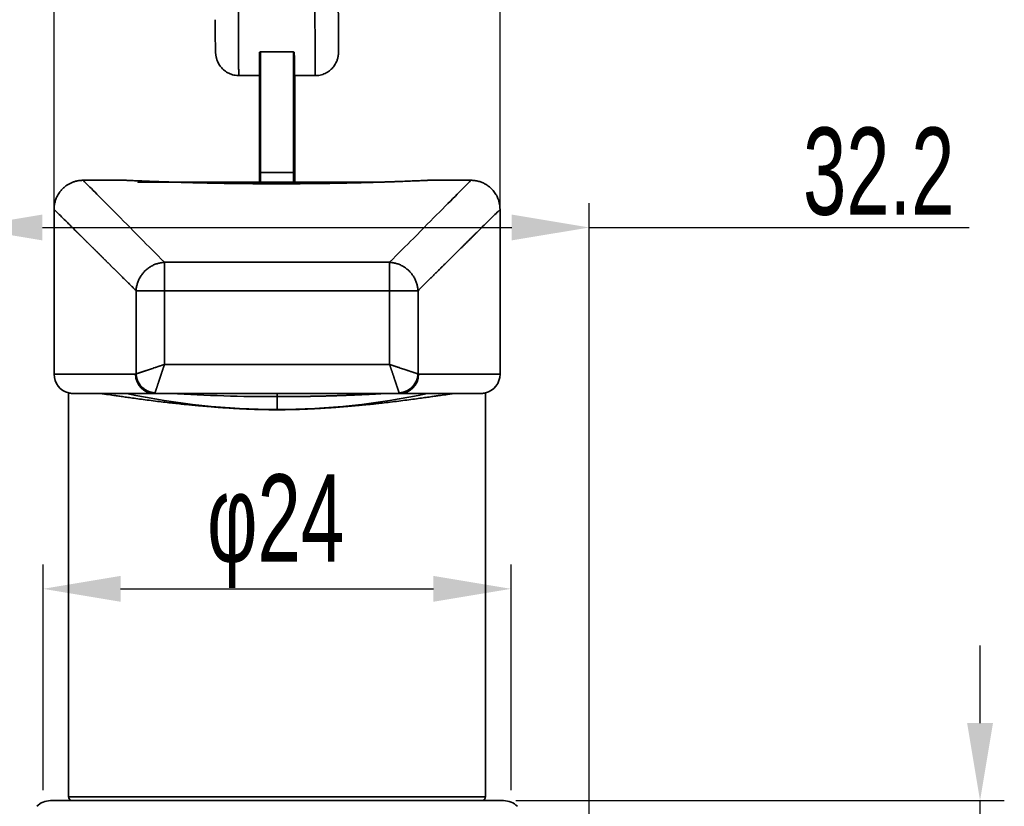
# Model space of a CAD drawing. Header units: millimetres. Extents: x 2770 to 3197, y 1404 to 1706.
# Tile 17 of 34: x 2864 to 2914, y 1609 to 1650. Entities that reach past the tile are written whole.
import ezdxf

# ---------------------------------------------------------------- set-up
doc = ezdxf.new("R2010")
doc.units = ezdxf.units.MM
doc.layers.add('粗实线层', color=7, linetype='Continuous', lineweight=35)
doc.styles.add('标准', font='txt', dxfattribs={"width": 0.667})
doc.dimstyles.new('对齐', dxfattribs={"dimtxt": 3, "dimasz": 2.5, "dimexe": 1.25, "dimexo": 0.625, "dimtad": 1, "dimdsep": 46, "dimtxsty": '标准', "dimcen": 2.5, "dimclrd": 3, "dimclre": 3, "dimclrt": 3, "dimadec": 0, "dimazin": 0, "dimtfac": 1, "dimtmove": 0, "dimatfit": 3, "dimfxl": 1, "dimarcsym": 0})

# ---------------------------------------------------------------- blocks, each defined once
blk = doc.blocks.new('*D20')
at = {"color": 3, "lineweight": -2, "transparency": 16777216}
for p, q in [((2860.84, 1605.54), (2860.84, 1640.145)), ((2893.04, 1605.54), (2893.04, 1640.145)), ((2864.84, 1638.895), (2889.04, 1638.895)), ((2893.04, 1638.895), (2912.628, 1638.895))]:
    blk.add_line(p, q, dxfattribs=at)
at = {"color": 3, "transparency": 16777216}
for points in [[(2864.84, 1639.562), (2864.84, 1638.229), (2860.84, 1638.895)], [(2889.04, 1639.562), (2889.04, 1638.229), (2893.04, 1638.895)]]:
    blk.add_solid(points, dxfattribs=at)
at = {"layer": 'Defpoints', "color": 0, "transparency": 16777216}
for p in [(2893.04, 1638.895), (2860.84, 1604.915), (2893.04, 1604.915)]:
    blk.add_point(p, dxfattribs=at)
at = {"color": 3, "lineweight": 18, "transparency": 16777216, "insert": (2907.97, 1641.77), "char_height": 4.5, "attachment_point": 5, "style": '标准'}
blk.add_mtext('32.2', dxfattribs=at)
blk = doc.blocks.new('*D21')
at = {"color": 3, "lineweight": -2, "transparency": 16777216}
for p, q in [((2864.871, 1609.878), (2864.871, 1621.505)), ((2889.008, 1609.878), (2889.008, 1621.505)), ((2868.871, 1620.255), (2885.008, 1620.255))]:
    blk.add_line(p, q, dxfattribs=at)
at = {"color": 3, "transparency": 16777216}
for points in [[(2868.871, 1620.921), (2868.871, 1619.588), (2864.871, 1620.255)], [(2885.008, 1620.921), (2885.008, 1619.588), (2889.008, 1620.255)]]:
    blk.add_solid(points, dxfattribs=at)
at = {"layer": 'Defpoints', "color": 0, "transparency": 16777216}
for p in [(2889.008, 1620.255), (2864.871, 1609.253), (2889.008, 1609.253)]:
    blk.add_point(p, dxfattribs=at)
at = {"color": 3, "lineweight": 18, "transparency": 16777216, "insert": (2876.866, 1623.23), "char_height": 4.5, "attachment_point": 5, "style": '标准'}
blk.add_mtext('φ24', dxfattribs=at)
blk = doc.blocks.new('*D22')
at = {"color": 3, "lineweight": -2, "transparency": 16777216}
for p, q in [((2913.195, 1613.329), (2913.195, 1617.329)), ((2889.251, 1609.329), (2914.445, 1609.329)), ((2913.195, 1603.329), (2913.195, 1609.329)), ((2893.665, 1603.329), (2914.445, 1603.329)), ((2913.195, 1599.329), (2913.195, 1595.329))]:
    blk.add_line(p, q, dxfattribs=at)
at = {"color": 3, "transparency": 16777216}
for points in [[(2912.529, 1613.329), (2913.862, 1613.329), (2913.195, 1609.329)], [(2912.529, 1599.329), (2913.862, 1599.329), (2913.195, 1603.329)]]:
    blk.add_solid(points, dxfattribs=at)
at = {"layer": 'Defpoints', "color": 0, "transparency": 16777216}
for p in [(2888.626, 1609.329), (2913.195, 1609.329), (2893.04, 1603.329)]:
    blk.add_point(p, dxfattribs=at)
at = {"color": 3, "lineweight": 18, "transparency": 16777216, "insert": (2910.32, 1606.329), "char_height": 4.5, "attachment_point": 5, "rotation": 90, "style": '标准'}
blk.add_mtext('6', dxfattribs=at)
blk = doc.blocks.new('*D31')
at = {"color": 3, "lineweight": -2, "transparency": 16777216}
for p, q in [((2865.44, 1636.205), (2865.44, 1684.369)), ((2888.44, 1636.205), (2888.44, 1684.369)), ((2869.44, 1683.119), (2884.44, 1683.119))]:
    blk.add_line(p, q, dxfattribs=at)
at = {"color": 3, "transparency": 16777216}
for points in [[(2869.44, 1683.786), (2869.44, 1682.452), (2865.44, 1683.119)], [(2884.44, 1683.786), (2884.44, 1682.452), (2888.44, 1683.119)]]:
    blk.add_solid(points, dxfattribs=at)
at = {"layer": 'Defpoints', "color": 0, "transparency": 16777216}
for p in [(2888.44, 1683.119), (2865.44, 1635.58), (2888.44, 1635.58)]:
    blk.add_point(p, dxfattribs=at)
at = {"color": 3, "lineweight": 18, "transparency": 16777216, "insert": (2876.94, 1685.994), "char_height": 4.5, "attachment_point": 5, "style": '标准'}
blk.add_mtext('23', dxfattribs=at)

msp = doc.modelspace()

# ---------------------------------------------------------------- linework, layer by layer
at = {"layer": '粗实线层', "color": 7}
for p, q in [((2876.03, 1641.729), (2876.03, 1647.922)), ((2876.08, 1647.95), (2876.08, 1641.729)), ((2877.78, 1647.95), (2876.08, 1647.95)), ((2877.78, 1641.729), (2877.78, 1647.95)), ((2877.83, 1647.922), (2877.83, 1641.729)), ((2874.976, 1646.729), (2876.03, 1646.729)), ((2874.976, 1646.729), (2874.976, 1646.729)), ((2877.841, 1646.729), (2878.906, 1646.729)), ((2877.852, 1641.729), (2877.852, 1646.729)), ((2877.839, 1641.229), (2877.839, 1643.151)), ((2877.839, 1643.151), (2877.843, 1643.151)), ((2877.843, 1643.151), (2877.843, 1641.229)), ((2876.08, 1641.729), (2876.03, 1641.729)), ((2877.78, 1641.729), (2876.08, 1641.729)), ((2877.78, 1641.729), (2877.83, 1641.729)), ((2869.134, 1641.329), (2866.939, 1641.329)), ((2876.038, 1641.229), (2876.038, 1641.26)), ((2877.831, 1641.279), (2877.832, 1641.279)), ((2877.85, 1641.275), (2877.85, 1641.279)), ((2877.85, 1641.279), (2877.851, 1641.279)), ((2886.941, 1641.329), (2884.746, 1641.329)), ((2865.44, 1639.831), (2865.44, 1631.329)), ((2888.44, 1631.329), (2888.44, 1639.831)), ((2871.134, 1637.098), (2882.746, 1637.098)), ((2871.134, 1635.636), (2871.134, 1637.098)), ((2882.746, 1637.098), (2882.746, 1635.636)), ((2869.671, 1631.342), (2869.671, 1635.636)), ((2871.134, 1635.636), (2869.671, 1635.636)), ((2882.746, 1635.636), (2871.134, 1635.636)), ((2871.134, 1631.829), (2871.134, 1635.636)), ((2884.209, 1635.636), (2882.746, 1635.636)), ((2882.746, 1635.636), (2882.746, 1631.829)), ((2884.209, 1635.636), (2884.209, 1631.342)), ((2882.746, 1631.829), (2871.134, 1631.829)), ((2869.646, 1631.329), (2865.44, 1631.329)), ((2884.234, 1631.329), (2888.44, 1631.329)), ((2866.19, 1630.36), (2866.19, 1609.529)), ((2867.873, 1630.329), (2867.876, 1630.329)), ((2883.259, 1630.329), (2870.621, 1630.329)), ((2883.256, 1630.33), (2883.259, 1630.329)), ((2886.006, 1630.329), (2886.003, 1630.329)), ((2887.69, 1609.529), (2887.69, 1630.361)), ((2865.254, 1609.329), (2888.626, 1609.329)), ((2866.19, 1609.529), (2887.69, 1609.529))]:
    msp.add_line(p, q, dxfattribs=at)
for centre, radius, start, end in [((2866.44, 1631.329), 1, 180, 255.8414), ((2887.44, 1631.329), 1, 284.4079, 0), ((2865.254, 1608.329), 1, 90, 135), ((2866.39, 1609.529), 0.2, 180, 270), ((2887.49, 1609.529), 0.2, 270, 0), ((2888.626, 1608.329), 1, 45, 90)]:
    msp.add_arc(centre, radius, start, end, dxfattribs=at)
for centre, major_axis, ratio, start_param, end_param in [((2877.841, 1662.407), (0, 15.678), 0.001844, 2.748962, 3.141608), ((2877.793, 1643.151), (0.0002, 0.1), 0.499998, 4.296852, 4.713217), ((2877.793, 1643.151), (0.0355, 0.0354), 0.995042, 5.080067, 5.496433), ((2876.031, 1641.729), (0, -0.45), 0.002485, 4.712389, 6.283185), ((2876.081, 1641.729), (0, 0.5), 0.002485, 1.570796, 3.141593), ((2877.781, 1641.729), (0, -0.5), 0.002485, 4.712389, 6.283185), ((2877.831, 1641.729), (0, 0.45), 0.002485, 1.570796, 2.79629), ((2877.851, 1641.729), (0, 0.45), 0.002485, 3.141593, 4.712389), ((2877.781, 1641.279), (0, -0.05), 0.999997, 0, 1.570796), ((2877.782, 1641.279), (0, -0.05), 0.999997, 0, 1.570796), ((2877.831, 1641.729), (0, 0.45), 0.002485, 2.796287, 3.141593), ((2877.832, 1640.729), (0, -0.55), 0.002485, 2.726532, 3.141593), ((2877.801, 1641.279), (0, -0.05), 0.999997, 1.345076, 1.570796), ((2877.85, 1640.729), (0, -0.55), 0.002485, 3.141593, 3.557729), ((2870.621, 1631.329), (0, -1), 0.97544, 4.712389, 6.283185), ((2883.259, 1631.329), (0, 1), 0.97544, 3.141593, 4.712389)]:
    msp.add_ellipse(centre, major_axis=major_axis, ratio=ratio, start_param=start_param, end_param=end_param, dxfattribs=at)
for points, degree, knots in [([(2875.268, 1672.23), (2875.264, 1671.99), (2875.259, 1671.747), (2875.249, 1671.255), (2875.244, 1671.007), (2875.23, 1670.253), (2875.22, 1669.741), (2875.206, 1668.957), (2875.201, 1668.694), (2875.194, 1668.295), (2875.192, 1668.161), (2875.187, 1667.893), (2875.185, 1667.758), (2875.173, 1667.084), (2875.164, 1666.542), (2875.146, 1665.451), (2875.137, 1664.903), (2875.12, 1663.801), (2875.111, 1663.248), (2875.101, 1662.552), (2875.099, 1662.413), (2875.096, 1662.203), (2875.095, 1662.134), (2875.093, 1661.994), (2875.088, 1661.646), (2875.083, 1661.3), (2875.071, 1660.471), (2875.063, 1659.922), (2875.048, 1658.832), (2875.041, 1658.292), (2875.028, 1657.218), (2875.021, 1656.685), (2875.013, 1656.024), (2875.011, 1655.827), (2875.009, 1655.629), (2875.007, 1655.498), (2875.007, 1655.432), (2875.003, 1655.105), (2875, 1654.847), (2874.992, 1654.08), (2874.987, 1653.582), (2874.98, 1652.855), (2874.978, 1652.616), (2874.974, 1652.145), (2874.972, 1651.913), (2874.968, 1651.457), (2874.966, 1651.232), (2874.964, 1650.957), (2874.964, 1650.902), (2874.963, 1650.794), (2874.962, 1650.632), (2874.961, 1650.473), (2874.959, 1650.162), (2874.958, 1649.96), (2874.956, 1649.571), (2874.955, 1649.383), (2874.954, 1649.021), (2874.953, 1648.847), (2874.953, 1648.598), (2874.953, 1648.476), (2874.953, 1648.359), (2874.953, 1648.282), (2874.953, 1648.244), (2874.953, 1648.131), (2874.953, 1648.023), (2874.953, 1647.92), (2874.953, 1647.852), (2874.953, 1647.819), (2874.954, 1647.657), (2874.954, 1647.538), (2874.956, 1647.324), (2874.957, 1647.228), (2874.96, 1647.061), (2874.961, 1646.989), (2874.963, 1646.9), (2874.964, 1646.873), (2874.966, 1646.838), (2874.966, 1646.828), (2874.967, 1646.808), (2874.968, 1646.798), (2874.97, 1646.757), (2874.973, 1646.733), (2874.976, 1646.729), (2874.976, 1646.729)], 3, [0, 0, 0, 0, 0.026155, 0.026155, 0.05231, 0.05231, 0.104619, 0.104619, 0.130774, 0.130774, 0.143851, 0.143851, 0.156929, 0.156929, 0.209238, 0.209238, 0.261548, 0.261548, 0.313857, 0.313857, 0.326935, 0.326935, 0.333473, 0.333473, 0.340012, 0.366167, 0.366167, 0.418476, 0.418476, 0.470786, 0.470786, 0.523095, 0.523095, 0.536173, 0.542711, 0.542711, 0.54925, 0.54925, 0.575405, 0.575405, 0.627714, 0.627714, 0.653869, 0.653869, 0.680024, 0.680024, 0.706179, 0.706179, 0.712717, 0.712717, 0.719256, 0.732333, 0.732333, 0.758488, 0.758488, 0.784643, 0.784643, 0.810798, 0.810798, 0.823875, 0.830414, 0.830414, 0.836953, 0.836953, 0.85003, 0.856569, 0.856569, 0.863107, 0.863107, 0.889262, 0.889262, 0.915417, 0.915417, 0.941572, 0.941572, 0.954649, 0.954649, 0.961188, 0.961188, 0.967726, 0.967726, 0.993881, 1, 1, 1, 1]), ([(2878.906, 1646.729), (2878.907, 1646.729), (2878.907, 1646.73), (2878.908, 1646.734), (2878.908, 1646.741), (2878.909, 1646.756), (2878.909, 1646.762), (2878.909, 1646.775), (2878.91, 1646.791), (2878.91, 1646.809), (2878.91, 1646.829), (2878.91, 1646.84), (2878.911, 1646.876), (2878.911, 1646.902), (2878.911, 1646.992), (2878.911, 1647.064), (2878.911, 1647.232), (2878.911, 1647.328), (2878.91, 1647.542), (2878.909, 1647.661), (2878.908, 1647.823), (2878.908, 1647.856), (2878.908, 1647.924), (2878.907, 1648.027), (2878.906, 1648.135), (2878.904, 1648.359), (2878.903, 1648.517), (2878.9, 1648.849), (2878.899, 1649.023), (2878.895, 1649.388), (2878.893, 1649.578), (2878.889, 1649.973), (2878.887, 1650.176), (2878.883, 1650.592), (2878.881, 1650.805), (2878.876, 1651.241), (2878.873, 1651.464), (2878.865, 1652.145), (2878.86, 1652.617), (2878.852, 1653.228), (2878.851, 1653.351), (2878.848, 1653.6), (2878.846, 1653.725), (2878.841, 1654.102), (2878.838, 1654.356), (2878.828, 1655.122), (2878.822, 1655.64), (2878.808, 1656.691), (2878.8, 1657.223), (2878.785, 1658.3), (2878.778, 1658.846), (2878.768, 1659.536), (2878.766, 1659.674), (2878.762, 1659.951), (2878.756, 1660.366), (2878.75, 1660.781), (2878.738, 1661.611), (2878.722, 1662.716), (2878.705, 1663.82), (2878.692, 1664.647), (2878.688, 1664.923), (2878.682, 1665.336), (2878.678, 1665.543), (2878.675, 1665.75), (2878.673, 1665.887), (2878.672, 1665.956), (2878.662, 1666.575), (2878.654, 1667.117), (2878.637, 1668.185), (2878.628, 1668.711), (2878.611, 1669.746), (2878.603, 1670.256), (2878.59, 1671.007), (2878.586, 1671.255), (2878.578, 1671.746), (2878.573, 1671.989), (2878.569, 1672.23)], 3, [0, 0, 0, 0, 0.006149, 0.006149, 0.019226, 0.019226, 0.025764, 0.025764, 0.032303, 0.038841, 0.038841, 0.04538, 0.04538, 0.058457, 0.058457, 0.084611, 0.084611, 0.110765, 0.110765, 0.136919, 0.136919, 0.143457, 0.143457, 0.149996, 0.163073, 0.163073, 0.189227, 0.189227, 0.215381, 0.215381, 0.241535, 0.241535, 0.267689, 0.267689, 0.293842, 0.293842, 0.319996, 0.319996, 0.372304, 0.372304, 0.385381, 0.385381, 0.398458, 0.398458, 0.424612, 0.424612, 0.47692, 0.47692, 0.529228, 0.529228, 0.581536, 0.581536, 0.594613, 0.594613, 0.60769, 0.633844, 0.633844, 0.686152, 0.73846, 0.73846, 0.764614, 0.764614, 0.777691, 0.78423, 0.78423, 0.790768, 0.790768, 0.843076, 0.843076, 0.895384, 0.895384, 0.947692, 0.947692, 0.973846, 0.973846, 1, 1, 1, 1]), ([(2879.771, 1671.647), (2879.776, 1671.427), (2879.78, 1671.204), (2879.788, 1670.753), (2879.792, 1670.526), (2879.805, 1669.837), (2879.813, 1669.37), (2879.83, 1668.421), (2879.838, 1667.939), (2879.855, 1666.961), (2879.863, 1666.465), (2879.873, 1665.898), (2879.874, 1665.835), (2879.876, 1665.709), (2879.877, 1665.646), (2879.88, 1665.456), (2879.886, 1665.077), (2879.892, 1664.698), (2879.905, 1663.939), (2879.913, 1663.433), (2879.929, 1662.419), (2879.937, 1661.912), (2879.953, 1660.898), (2879.961, 1660.39), (2879.969, 1659.818), (2879.97, 1659.755), (2879.972, 1659.628), (2879.975, 1659.438), (2879.982, 1658.997), (2879.987, 1658.622), (2879.998, 1657.876), (2880.005, 1657.385), (2880.019, 1656.416), (2880.026, 1655.937), (2880.036, 1655.229), (2880.039, 1654.994), (2880.044, 1654.645), (2880.046, 1654.471), (2880.048, 1654.299), (2880.05, 1654.184), (2880.051, 1654.126), (2880.058, 1653.612), (2880.063, 1653.171), (2880.071, 1652.532), (2880.074, 1652.323), (2880.079, 1651.913), (2880.081, 1651.713), (2880.086, 1651.321), (2880.088, 1651.129), (2880.091, 1650.849), (2880.092, 1650.757), (2880.094, 1650.621), (2880.094, 1650.576), (2880.095, 1650.487), (2880.097, 1650.266), (2880.1, 1650.056), (2880.103, 1649.736), (2880.104, 1649.584), (2880.107, 1649.295), (2880.108, 1649.159), (2880.109, 1648.999), (2880.109, 1648.968), (2880.109, 1648.906), (2880.11, 1648.816), (2880.11, 1648.732), (2880.111, 1648.572), (2880.112, 1648.476), (2880.112, 1648.383), (2880.112, 1648.375), (2880.112, 1648.367)], 3, [0, 0, 0, 0, 0.028494, 0.028494, 0.056988, 0.056988, 0.113976, 0.113976, 0.170965, 0.170965, 0.227953, 0.227953, 0.235076, 0.235076, 0.2422, 0.2422, 0.256447, 0.284941, 0.284941, 0.341929, 0.341929, 0.398917, 0.398917, 0.455905, 0.455905, 0.463029, 0.463029, 0.470152, 0.484399, 0.512894, 0.512894, 0.569882, 0.569882, 0.62687, 0.62687, 0.655364, 0.655364, 0.669611, 0.676735, 0.676735, 0.683858, 0.683858, 0.740846, 0.740846, 0.76934, 0.76934, 0.797834, 0.797834, 0.826329, 0.826329, 0.840576, 0.840576, 0.847699, 0.847699, 0.854823, 0.883317, 0.883317, 0.911811, 0.911811, 0.940305, 0.940305, 0.947428, 0.947428, 0.954552, 0.968799, 0.968799, 0.997293, 0.997293, 1, 1, 1, 1]), ([(2873.755, 1649.609), (2873.755, 1649.603), (2873.754, 1649.511), (2873.754, 1649.348), (2873.754, 1649.124), (2873.755, 1648.92), (2873.755, 1648.733), (2873.756, 1648.567), (2873.757, 1648.419), (2873.759, 1648.287), (2873.761, 1648.17), (2873.764, 1648.066), (2873.767, 1647.978), (2873.771, 1647.91), (2873.775, 1647.856), (2873.779, 1647.813), (2873.784, 1647.773), (2873.791, 1647.728), (2873.802, 1647.677), (2873.816, 1647.617), (2873.838, 1647.546), (2873.869, 1647.463), (2873.912, 1647.371), (2873.97, 1647.272), (2874.043, 1647.172), (2874.129, 1647.077), (2874.226, 1646.99), (2874.335, 1646.913), (2874.453, 1646.848), (2874.578, 1646.796), (2874.713, 1646.757), (2874.847, 1646.734), (2874.937, 1646.731), (2874.976, 1646.732)], 3, [0, 0, 0, 0, 0.004898, 0.067545, 0.129494, 0.190532, 0.250465, 0.309268, 0.366685, 0.424256, 0.482469, 0.541926, 0.604348, 0.657477, 0.687448, 0.706236, 0.722163, 0.735798, 0.748245, 0.760461, 0.773128, 0.787271, 0.803374, 0.821107, 0.839818, 0.859133, 0.878848, 0.898827, 0.918977, 0.939242, 0.959581, 0.982239, 1, 1, 1, 1]), ([(2878.906, 1646.73), (2878.946, 1646.73), (2879.032, 1646.733), (2879.162, 1646.754), (2879.295, 1646.791), (2879.419, 1646.841), (2879.534, 1646.903), (2879.638, 1646.975), (2879.732, 1647.055), (2879.815, 1647.142), (2879.886, 1647.233), (2879.946, 1647.327), (2879.995, 1647.42), (2880.032, 1647.509), (2880.058, 1647.588), (2880.076, 1647.657), (2880.088, 1647.713), (2880.095, 1647.758), (2880.1, 1647.796), (2880.103, 1647.828), (2880.105, 1647.857), (2880.107, 1647.885), (2880.108, 1647.916), (2880.11, 1647.961), (2880.111, 1648.021), (2880.112, 1648.107), (2880.112, 1648.207), (2880.112, 1648.29), (2880.112, 1648.343), (2880.112, 1648.351)], 3, [0, 0, 0, 0, 0.028701, 0.063174, 0.096714, 0.129378, 0.16119, 0.192154, 0.222248, 0.251425, 0.279607, 0.307092, 0.333514, 0.357242, 0.378562, 0.396845, 0.412626, 0.427261, 0.442323, 0.458965, 0.479001, 0.504881, 0.540614, 0.594744, 0.699804, 0.791647, 0.889193, 0.982252, 1, 1, 1, 1]), ([(2876.03, 1647.922), (2876.03, 1647.925), (2876.031, 1647.929), (2876.035, 1647.934), (2876.036, 1647.935), (2876.039, 1647.938), (2876.041, 1647.94), (2876.046, 1647.942), (2876.048, 1647.944), (2876.054, 1647.946), (2876.057, 1647.947), (2876.063, 1647.948), (2876.066, 1647.949), (2876.073, 1647.95), (2876.077, 1647.95), (2876.08, 1647.95)], 3, [0, 0, 0, 0, 0.25, 0.25, 0.375, 0.375, 0.5, 0.5, 0.625, 0.625, 0.75, 0.75, 0.875, 0.875, 1, 1, 1, 1]), ([(2877.78, 1647.95), (2877.784, 1647.95), (2877.787, 1647.95), (2877.794, 1647.949), (2877.797, 1647.948), (2877.807, 1647.946), (2877.812, 1647.944), (2877.819, 1647.94), (2877.821, 1647.938), (2877.824, 1647.935), (2877.826, 1647.934), (2877.829, 1647.929), (2877.83, 1647.925), (2877.83, 1647.922)], 3, [0, 0, 0, 0, 0.125, 0.125, 0.25, 0.25, 0.5, 0.5, 0.625, 0.625, 0.75, 0.75, 1, 1, 1, 1]), ([(2866.94, 1641.329), (2866.879, 1641.329), (2866.762, 1641.322), (2866.594, 1641.292), (2866.443, 1641.247), (2866.298, 1641.188), (2866.168, 1641.118), (2866.054, 1641.042), (2865.953, 1640.961), (2865.848, 1640.862), (2865.734, 1640.728), (2865.632, 1640.571), (2865.548, 1640.399), (2865.487, 1640.22), (2865.448, 1640.023), (2865.439, 1639.887), (2865.44, 1639.817)], 3, [0, 0, 0, 0, 0.076446, 0.148677, 0.215572, 0.276216, 0.346157, 0.402664, 0.450266, 0.510189, 0.584543, 0.672585, 0.746779, 0.826932, 0.911824, 1, 1, 1, 1]), ([(2871.134, 1637.098), (2870.693, 1637.543), (2869.726, 1638.519), (2868.461, 1639.795), (2867.456, 1640.809), (2867.009, 1641.26), (2866.94, 1641.329), (2866.94, 1641.329)], 3, [0, 0, 0, 0, 0.160864, 0.380993, 0.620668, 0.872103, 1, 1, 1, 1]), ([(2876.94, 1641.151), (2876.685, 1641.151), (2876.3, 1641.152), (2875.792, 1641.155), (2875.413, 1641.158), (2875.04, 1641.162), (2874.672, 1641.166), (2874.309, 1641.171), (2873.952, 1641.177), (2873.6, 1641.184), (2873.257, 1641.191), (2872.923, 1641.198), (2872.492, 1641.209), (2872.083, 1641.22), (2871.696, 1641.232), (2871.418, 1641.24), (2871.152, 1641.249), (2870.902, 1641.258), (2870.667, 1641.266), (2870.447, 1641.274), (2870.242, 1641.282), (2870.053, 1641.29), (2869.88, 1641.297), (2869.725, 1641.303), (2869.586, 1641.309), (2869.427, 1641.316), (2869.303, 1641.322), (2869.215, 1641.326), (2869.168, 1641.328), (2869.14, 1641.329), (2869.134, 1641.329), (2869.134, 1641.329), (2869.134, 1641.329), (2869.134, 1641.329)], 3, [0, 0, 0, 0, 0.062443, 0.093911, 0.125226, 0.156394, 0.18749, 0.218589, 0.249765, 0.281096, 0.312565, 0.34386, 0.375017, 0.437205, 0.468403, 0.499765, 0.531229, 0.562507, 0.593657, 0.624756, 0.655877, 0.687096, 0.71849, 0.749943, 0.781205, 0.812349, 0.874565, 0.905804, 0.937228, 0.968607, 0.999798, 0.999906, 1, 1, 1, 1]), ([(2876.035, 1641.262), (2876.035, 1641.26), (2876.038, 1641.254), (2876.046, 1641.244), (2876.054, 1641.236), (2876.06, 1641.234), (2876.061, 1641.234)], 3, [0, 0, 0, 0, 0.120173, 0.533435, 0.948612, 1, 1, 1, 1]), ([(2884.746, 1641.329), (2884.746, 1641.329), (2884.746, 1641.329), (2884.746, 1641.329), (2884.74, 1641.329), (2884.711, 1641.328), (2884.664, 1641.326), (2884.599, 1641.323), (2884.515, 1641.319), (2884.413, 1641.315), (2884.292, 1641.309), (2884.153, 1641.303), (2883.997, 1641.297), (2883.768, 1641.288), (2883.506, 1641.277), (2883.212, 1641.266), (2882.975, 1641.258), (2882.723, 1641.249), (2882.371, 1641.237), (2881.993, 1641.226), (2881.592, 1641.214), (2881.278, 1641.206), (2880.953, 1641.198), (2880.618, 1641.191), (2880.276, 1641.184), (2879.926, 1641.177), (2879.57, 1641.171), (2879.207, 1641.166), (2878.837, 1641.162), (2878.444, 1641.158), (2878.064, 1641.155), (2877.684, 1641.153), (2877.321, 1641.152), (2877.067, 1641.151), (2876.94, 1641.151)], 3, [0, 0, 0, 0, 0.000201, 0.000473, 0.031933, 0.063202, 0.09435, 0.125453, 0.156584, 0.187819, 0.219236, 0.25067, 0.281917, 0.313052, 0.37527, 0.40652, 0.43796, 0.46936, 0.500582, 0.562778, 0.593919, 0.625184, 0.656637, 0.688005, 0.719204, 0.750311, 0.781401, 0.812548, 0.843829, 0.875291, 0.911091, 0.93781, 0.968909, 1, 1, 1, 1]), ([(2886.94, 1641.329), (2886.94, 1641.329), (2886.871, 1641.26), (2886.424, 1640.809), (2885.419, 1639.795), (2884.154, 1638.519), (2883.187, 1637.543), (2882.746, 1637.098)], 3, [0, 0, 0, 0, 0.127904, 0.379336, 0.61901, 0.839137, 1, 1, 1, 1]), ([(2888.44, 1639.817), (2888.44, 1639.877), (2888.434, 1639.994), (2888.406, 1640.162), (2888.362, 1640.314), (2888.305, 1640.458), (2888.236, 1640.589), (2888.161, 1640.704), (2888.081, 1640.806), (2887.983, 1640.911), (2887.85, 1641.027), (2887.694, 1641.131), (2887.522, 1641.216), (2887.343, 1641.279), (2887.146, 1641.32), (2887.01, 1641.329), (2886.94, 1641.329)], 3, [0, 0, 0, 0, 0.076297, 0.148406, 0.2152, 0.275756, 0.345589, 0.40198, 0.449575, 0.509554, 0.583959, 0.672067, 0.746336, 0.826596, 0.911635, 1, 1, 1, 1]), ([(2869.671, 1635.636), (2869.658, 1635.648), (2869.632, 1635.674), (2869.593, 1635.713), (2869.554, 1635.751), (2869.515, 1635.79), (2869.477, 1635.828), (2869.439, 1635.866), (2869.4, 1635.904), (2869.363, 1635.941), (2869.325, 1635.979), (2869.287, 1636.016), (2869.25, 1636.053), (2869.213, 1636.09), (2869.176, 1636.126), (2869.139, 1636.163), (2869.102, 1636.199), (2869.066, 1636.235), (2869.03, 1636.271), (2868.994, 1636.307), (2868.958, 1636.342), (2868.922, 1636.378), (2868.886, 1636.413), (2868.851, 1636.448), (2868.816, 1636.483), (2868.781, 1636.518), (2868.746, 1636.552), (2868.712, 1636.586), (2868.677, 1636.621), (2868.643, 1636.654), (2868.609, 1636.688), (2868.575, 1636.722), (2868.541, 1636.755), (2868.508, 1636.788), (2868.474, 1636.822), (2868.441, 1636.854), (2868.408, 1636.887), (2868.375, 1636.92), (2868.343, 1636.952), (2868.31, 1636.984), (2868.278, 1637.016), (2868.246, 1637.048), (2868.214, 1637.079), (2868.182, 1637.111), (2868.151, 1637.142), (2868.12, 1637.173), (2868.088, 1637.204), (2868.058, 1637.235), (2868.027, 1637.265), (2867.996, 1637.296), (2867.966, 1637.326), (2867.935, 1637.356), (2867.905, 1637.385), (2867.876, 1637.415), (2867.846, 1637.444), (2867.816, 1637.474), (2867.787, 1637.503), (2867.758, 1637.532), (2867.729, 1637.56), (2867.7, 1637.589), (2867.672, 1637.617), (2867.643, 1637.645), (2867.615, 1637.673), (2867.587, 1637.701), (2867.559, 1637.729), (2867.531, 1637.756), (2867.504, 1637.784), (2867.476, 1637.811), (2867.449, 1637.838), (2867.422, 1637.864), (2867.396, 1637.891), (2867.369, 1637.917), (2867.343, 1637.943), (2867.316, 1637.969), (2867.29, 1637.995), (2867.265, 1638.021), (2867.239, 1638.046), (2867.213, 1638.071), (2867.188, 1638.097), (2867.163, 1638.121), (2867.138, 1638.146), (2867.113, 1638.171), (2867.089, 1638.195), (2867.064, 1638.219), (2867.04, 1638.243), (2867.016, 1638.267), (2866.992, 1638.291), (2866.968, 1638.314), (2866.945, 1638.338), (2866.922, 1638.361), (2866.899, 1638.384), (2866.876, 1638.406), (2866.853, 1638.429), (2866.83, 1638.451), (2866.808, 1638.473), (2866.786, 1638.495), (2866.764, 1638.517), (2866.742, 1638.539), (2866.72, 1638.56), (2866.699, 1638.582), (2866.677, 1638.603), (2866.656, 1638.624), (2866.635, 1638.644), (2866.615, 1638.665), (2866.594, 1638.685), (2866.574, 1638.706), (2866.553, 1638.726), (2866.533, 1638.746), (2866.377, 1638.901), (2866.113, 1639.162), (2865.812, 1639.46), (2865.597, 1639.673), (2865.469, 1639.801), (2865.44, 1639.829), (2865.44, 1639.829)], 3, [0, 0, 0, 0, 0.004732, 0.009464, 0.014194, 0.018922, 0.02365, 0.028376, 0.033101, 0.037824, 0.042547, 0.047268, 0.051988, 0.056707, 0.061424, 0.066141, 0.070856, 0.07557, 0.080283, 0.084994, 0.089704, 0.094414, 0.099121, 0.103828, 0.108534, 0.113238, 0.117942, 0.122644, 0.127345, 0.132044, 0.136743, 0.14144, 0.146137, 0.150832, 0.155526, 0.160219, 0.164911, 0.169602, 0.174291, 0.17898, 0.183667, 0.188353, 0.193039, 0.197723, 0.202406, 0.207088, 0.211769, 0.216448, 0.221127, 0.225805, 0.230481, 0.235157, 0.239831, 0.244505, 0.249177, 0.253849, 0.258519, 0.263188, 0.267857, 0.272524, 0.27719, 0.281855, 0.28652, 0.291183, 0.295845, 0.300506, 0.305167, 0.309826, 0.314484, 0.319142, 0.323798, 0.328453, 0.333108, 0.337761, 0.342414, 0.347066, 0.351716, 0.356366, 0.361015, 0.365663, 0.37031, 0.374956, 0.379601, 0.384245, 0.388888, 0.393531, 0.398172, 0.402813, 0.407452, 0.412091, 0.416729, 0.421366, 0.426003, 0.430638, 0.435272, 0.439906, 0.444539, 0.449171, 0.453802, 0.458432, 0.463062, 0.46769, 0.472318, 0.476945, 0.481571, 0.486197, 0.490821, 0.495445, 0.500068, 0.600454, 0.700603, 0.800565, 0.900387, 1, 1, 1, 1]), ([(2888.44, 1639.829), (2888.44, 1639.829), (2888.44, 1639.829), (2888.395, 1639.785), (2888.194, 1639.585), (2887.858, 1639.252), (2887.534, 1638.932), (2887.33, 1638.729), (2887.292, 1638.692), (2887.254, 1638.654), (2887.216, 1638.616), (2887.176, 1638.577), (2887.137, 1638.538), (2887.096, 1638.497), (2887.055, 1638.457), (2887.013, 1638.415), (2886.971, 1638.373), (2886.928, 1638.331), (2886.885, 1638.288), (2886.84, 1638.244), (2886.796, 1638.199), (2886.75, 1638.154), (2886.704, 1638.109), (2886.657, 1638.062), (2886.61, 1638.016), (2886.562, 1637.968), (2886.514, 1637.92), (2886.464, 1637.871), (2886.415, 1637.822), (2886.364, 1637.772), (2886.313, 1637.721), (2886.262, 1637.67), (2886.209, 1637.618), (2886.157, 1637.566), (2886.103, 1637.513), (2886.049, 1637.459), (2885.994, 1637.405), (2885.939, 1637.35), (2885.883, 1637.295), (2885.826, 1637.238), (2885.769, 1637.182), (2885.711, 1637.124), (2885.653, 1637.066), (2885.594, 1637.008), (2885.534, 1636.949), (2885.473, 1636.889), (2885.412, 1636.828), (2885.351, 1636.767), (2885.289, 1636.706), (2885.226, 1636.643), (2885.162, 1636.581), (2885.098, 1636.517), (2885.034, 1636.453), (2884.968, 1636.388), (2884.902, 1636.323), (2884.836, 1636.257), (2884.769, 1636.19), (2884.701, 1636.123), (2884.633, 1636.055), (2884.564, 1635.987), (2884.494, 1635.918), (2884.424, 1635.848), (2884.353, 1635.778), (2884.281, 1635.707), (2884.233, 1635.659), (2884.209, 1635.636)], 3, [0, 0, 0, 0, 0.000067, 0.124716, 0.249528, 0.374597, 0.50002, 0.508547, 0.517077, 0.52561, 0.534146, 0.542684, 0.551225, 0.559769, 0.568316, 0.576866, 0.585419, 0.593975, 0.602534, 0.611096, 0.619661, 0.62823, 0.636801, 0.645375, 0.653953, 0.662534, 0.671118, 0.679705, 0.688296, 0.69689, 0.705487, 0.714088, 0.722692, 0.7313, 0.739911, 0.748526, 0.757144, 0.765765, 0.774391, 0.78302, 0.791652, 0.800288, 0.808928, 0.817572, 0.826219, 0.834871, 0.843526, 0.852185, 0.860847, 0.869514, 0.878184, 0.886859, 0.895537, 0.90422, 0.912907, 0.921597, 0.930292, 0.938991, 0.947694, 0.956401, 0.965112, 0.973828, 0.982547, 0.991272, 1, 1, 1, 1]), ([(2869.671, 1631.342), (2869.672, 1631.342), (2869.675, 1631.343), (2869.679, 1631.345), (2869.684, 1631.346), (2869.689, 1631.348), (2869.694, 1631.349), (2869.699, 1631.351), (2869.704, 1631.353), (2869.71, 1631.355), (2869.716, 1631.357), (2869.722, 1631.359), (2869.729, 1631.361), (2869.735, 1631.363), (2869.742, 1631.366), (2869.749, 1631.368), (2869.756, 1631.371), (2869.764, 1631.373), (2869.772, 1631.376), (2869.78, 1631.378), (2869.788, 1631.381), (2869.797, 1631.384), (2869.806, 1631.387), (2869.815, 1631.39), (2869.824, 1631.393), (2869.833, 1631.396), (2869.843, 1631.4), (2869.853, 1631.403), (2869.863, 1631.406), (2869.874, 1631.41), (2869.885, 1631.413), (2869.896, 1631.417), (2869.907, 1631.421), (2869.918, 1631.425), (2869.93, 1631.428), (2869.942, 1631.432), (2869.954, 1631.436), (2869.966, 1631.441), (2869.979, 1631.445), (2869.992, 1631.449), (2870.005, 1631.453), (2870.019, 1631.458), (2870.032, 1631.462), (2870.046, 1631.467), (2870.06, 1631.472), (2870.074, 1631.476), (2870.089, 1631.481), (2870.104, 1631.486), (2870.119, 1631.491), (2870.134, 1631.496), (2870.15, 1631.501), (2870.165, 1631.507), (2870.181, 1631.512), (2870.197, 1631.517), (2870.239, 1631.531), (2870.308, 1631.554), (2870.412, 1631.589), (2870.527, 1631.627), (2870.615, 1631.656), (2870.671, 1631.675), (2870.693, 1631.682), (2870.715, 1631.69), (2870.74, 1631.698), (2870.765, 1631.707), (2870.792, 1631.716), (2870.82, 1631.725), (2870.849, 1631.735), (2870.88, 1631.745), (2870.912, 1631.756), (2870.946, 1631.767), (2870.981, 1631.779), (2871.017, 1631.791), (2871.055, 1631.803), (2871.094, 1631.816), (2871.12, 1631.825), (2871.134, 1631.829)], 3, [0, 0, 0, 0, 0.008684, 0.017397, 0.026138, 0.034909, 0.043709, 0.052538, 0.061396, 0.070285, 0.079203, 0.08815, 0.097128, 0.106136, 0.115174, 0.124243, 0.133342, 0.142472, 0.151633, 0.160824, 0.170047, 0.1793, 0.188585, 0.197902, 0.20725, 0.216629, 0.22604, 0.235483, 0.244959, 0.254466, 0.264005, 0.273577, 0.283181, 0.292818, 0.302487, 0.312189, 0.321924, 0.331692, 0.341493, 0.351327, 0.361194, 0.371095, 0.381029, 0.390997, 0.400998, 0.411033, 0.421102, 0.431205, 0.441342, 0.451513, 0.461718, 0.471958, 0.482232, 0.49254, 0.502883, 0.559992, 0.62052, 0.684475, 0.751867, 0.76253, 0.77384, 0.785795, 0.798397, 0.811644, 0.825538, 0.840077, 0.855262, 0.871093, 0.88757, 0.904694, 0.922463, 0.940878, 0.959939, 0.979647, 1, 1, 1, 1]), ([(2871.134, 1631.829), (2871.132, 1631.823), (2871.127, 1631.809), (2871.12, 1631.789), (2871.113, 1631.769), (2871.107, 1631.749), (2871.1, 1631.73), (2871.093, 1631.71), (2871.087, 1631.691), (2871.08, 1631.671), (2871.074, 1631.652), (2871.067, 1631.633), (2871.061, 1631.614), (2871.055, 1631.595), (2871.049, 1631.577), (2871.042, 1631.558), (2871.036, 1631.54), (2871.03, 1631.522), (2871.024, 1631.503), (2871.018, 1631.486), (2871.012, 1631.468), (2871.007, 1631.45), (2871.001, 1631.433), (2870.995, 1631.415), (2870.989, 1631.398), (2870.984, 1631.381), (2870.978, 1631.365), (2870.973, 1631.348), (2870.967, 1631.331), (2870.962, 1631.315), (2870.957, 1631.299), (2870.951, 1631.283), (2870.946, 1631.267), (2870.941, 1631.251), (2870.936, 1631.236), (2870.931, 1631.221), (2870.926, 1631.206), (2870.921, 1631.191), (2870.916, 1631.176), (2870.911, 1631.161), (2870.906, 1631.147), (2870.901, 1631.133), (2870.897, 1631.118), (2870.892, 1631.104), (2870.888, 1631.091), (2870.883, 1631.077), (2870.879, 1631.064), (2870.874, 1631.051), (2870.87, 1631.037), (2870.866, 1631.025), (2870.861, 1631.012), (2870.857, 1630.999), (2870.853, 1630.987), (2870.849, 1630.975), (2870.845, 1630.963), (2870.841, 1630.951), (2870.837, 1630.939), (2870.833, 1630.928), (2870.829, 1630.916), (2870.823, 1630.897), (2870.814, 1630.871), (2870.803, 1630.838), (2870.793, 1630.806), (2870.782, 1630.775), (2870.773, 1630.746), (2870.763, 1630.717), (2870.754, 1630.689), (2870.745, 1630.663), (2870.736, 1630.638), (2870.728, 1630.613), (2870.72, 1630.59), (2870.713, 1630.568), (2870.706, 1630.547), (2870.699, 1630.527), (2870.693, 1630.508), (2870.687, 1630.491), (2870.681, 1630.474), (2870.676, 1630.458), (2870.671, 1630.443), (2870.666, 1630.429), (2870.662, 1630.416), (2870.658, 1630.405), (2870.655, 1630.394), (2870.651, 1630.384), (2870.649, 1630.375), (2870.647, 1630.369), (2870.646, 1630.366)], 3, [0, 0, 0, 0, 0.010218, 0.02038, 0.030486, 0.040535, 0.050528, 0.060465, 0.070346, 0.08017, 0.089939, 0.099651, 0.109307, 0.118906, 0.12845, 0.137937, 0.147368, 0.156743, 0.166062, 0.175325, 0.184532, 0.193682, 0.202777, 0.211815, 0.220797, 0.229723, 0.238594, 0.247408, 0.256166, 0.264868, 0.273514, 0.282104, 0.290638, 0.299116, 0.307538, 0.315905, 0.324215, 0.332469, 0.340668, 0.34881, 0.356897, 0.364928, 0.372903, 0.380822, 0.388686, 0.396493, 0.404245, 0.411941, 0.419582, 0.427166, 0.434695, 0.442169, 0.449586, 0.456948, 0.464254, 0.471505, 0.4787, 0.48584, 0.492924, 0.499953, 0.521587, 0.543023, 0.56426, 0.5853, 0.606143, 0.62679, 0.647241, 0.667498, 0.687562, 0.707432, 0.727111, 0.7466, 0.765898, 0.785007, 0.803929, 0.822664, 0.841213, 0.859578, 0.87776, 0.895759, 0.913577, 0.931216, 0.948676, 0.965959, 0.983067, 1, 1, 1, 1]), ([(2882.746, 1631.829), (2882.752, 1631.827), (2882.765, 1631.823), (2882.783, 1631.817), (2882.801, 1631.811), (2882.819, 1631.805), (2882.836, 1631.799), (2882.854, 1631.794), (2882.871, 1631.788), (2882.887, 1631.782), (2882.904, 1631.777), (2882.92, 1631.772), (2882.936, 1631.766), (2882.951, 1631.761), (2882.967, 1631.756), (2882.982, 1631.751), (2882.996, 1631.746), (2883.011, 1631.741), (2883.025, 1631.737), (2883.039, 1631.732), (2883.053, 1631.727), (2883.066, 1631.723), (2883.079, 1631.719), (2883.092, 1631.714), (2883.104, 1631.71), (2883.117, 1631.706), (2883.129, 1631.702), (2883.14, 1631.698), (2883.152, 1631.694), (2883.163, 1631.691), (2883.174, 1631.687), (2883.184, 1631.683), (2883.195, 1631.68), (2883.205, 1631.677), (2883.214, 1631.673), (2883.224, 1631.67), (2883.273, 1631.654), (2883.357, 1631.626), (2883.472, 1631.587), (2883.576, 1631.553), (2883.652, 1631.528), (2883.703, 1631.51), (2883.735, 1631.5), (2883.766, 1631.489), (2883.796, 1631.479), (2883.826, 1631.47), (2883.854, 1631.46), (2883.881, 1631.451), (2883.907, 1631.443), (2883.932, 1631.434), (2883.956, 1631.426), (2883.98, 1631.419), (2884.002, 1631.411), (2884.023, 1631.404), (2884.043, 1631.397), (2884.062, 1631.391), (2884.081, 1631.385), (2884.098, 1631.379), (2884.114, 1631.374), (2884.129, 1631.369), (2884.144, 1631.364), (2884.157, 1631.359), (2884.169, 1631.355), (2884.181, 1631.351), (2884.191, 1631.348), (2884.201, 1631.345), (2884.206, 1631.343), (2884.209, 1631.342)], 3, [0, 0, 0, 0, 0.009406, 0.018678, 0.027819, 0.036826, 0.045701, 0.054443, 0.063052, 0.071529, 0.079873, 0.088084, 0.096163, 0.104109, 0.111922, 0.119603, 0.127151, 0.134566, 0.141849, 0.148999, 0.156016, 0.162901, 0.169652, 0.176272, 0.182758, 0.189112, 0.195333, 0.201422, 0.207378, 0.213201, 0.218892, 0.22445, 0.229875, 0.235167, 0.240327, 0.245355, 0.250249, 0.318034, 0.382237, 0.442865, 0.499928, 0.520843, 0.541616, 0.562249, 0.582743, 0.603097, 0.623313, 0.643392, 0.663335, 0.683141, 0.702813, 0.722351, 0.741755, 0.761028, 0.780169, 0.799181, 0.818062, 0.836816, 0.855442, 0.873942, 0.892317, 0.910568, 0.928696, 0.946702, 0.964587, 0.982353, 1, 1, 1, 1]), ([(2883.234, 1630.366), (2883.233, 1630.368), (2883.232, 1630.37), (2883.231, 1630.374), (2883.23, 1630.379), (2883.228, 1630.383), (2883.227, 1630.388), (2883.225, 1630.393), (2883.224, 1630.398), (2883.222, 1630.404), (2883.22, 1630.409), (2883.218, 1630.415), (2883.216, 1630.421), (2883.214, 1630.428), (2883.212, 1630.434), (2883.21, 1630.441), (2883.207, 1630.448), (2883.205, 1630.456), (2883.202, 1630.463), (2883.2, 1630.471), (2883.197, 1630.479), (2883.194, 1630.487), (2883.191, 1630.496), (2883.188, 1630.505), (2883.185, 1630.514), (2883.182, 1630.523), (2883.179, 1630.532), (2883.176, 1630.542), (2883.172, 1630.552), (2883.169, 1630.563), (2883.165, 1630.573), (2883.162, 1630.584), (2883.158, 1630.595), (2883.154, 1630.606), (2883.15, 1630.618), (2883.146, 1630.63), (2883.142, 1630.642), (2883.138, 1630.654), (2883.134, 1630.667), (2883.129, 1630.68), (2883.125, 1630.693), (2883.12, 1630.706), (2883.116, 1630.72), (2883.111, 1630.734), (2883.106, 1630.748), (2883.102, 1630.763), (2883.097, 1630.778), (2883.092, 1630.793), (2883.087, 1630.808), (2883.081, 1630.823), (2883.076, 1630.839), (2883.071, 1630.855), (2883.065, 1630.872), (2883.06, 1630.888), (2883.054, 1630.906), (2883.048, 1630.925), (2883.041, 1630.945), (2883.034, 1630.966), (2883.027, 1630.988), (2883.019, 1631.009), (2883.012, 1631.032), (2883.004, 1631.055), (2882.996, 1631.078), (2882.988, 1631.102), (2882.98, 1631.127), (2882.972, 1631.152), (2882.963, 1631.178), (2882.955, 1631.204), (2882.946, 1631.231), (2882.937, 1631.258), (2882.928, 1631.286), (2882.918, 1631.314), (2882.909, 1631.343), (2882.899, 1631.372), (2882.889, 1631.402), (2882.879, 1631.432), (2882.869, 1631.463), (2882.859, 1631.494), (2882.848, 1631.525), (2882.838, 1631.558), (2882.827, 1631.59), (2882.816, 1631.623), (2882.805, 1631.657), (2882.793, 1631.69), (2882.782, 1631.725), (2882.77, 1631.759), (2882.758, 1631.794), (2882.75, 1631.818), (2882.746, 1631.829)], 3, [0, 0, 0, 0, 0.008278, 0.016599, 0.024961, 0.033366, 0.041814, 0.050304, 0.058837, 0.067413, 0.076032, 0.084694, 0.0934, 0.10215, 0.110943, 0.11978, 0.128661, 0.137587, 0.146557, 0.155571, 0.16463, 0.173733, 0.182882, 0.192076, 0.201314, 0.210598, 0.219928, 0.229303, 0.238723, 0.24819, 0.257702, 0.26726, 0.276864, 0.286515, 0.296212, 0.305955, 0.315745, 0.325582, 0.335465, 0.345395, 0.355372, 0.365397, 0.375468, 0.385587, 0.395753, 0.405966, 0.416228, 0.426536, 0.436893, 0.447297, 0.457749, 0.46825, 0.478798, 0.489395, 0.500039, 0.512469, 0.525068, 0.537836, 0.550774, 0.563881, 0.577157, 0.590603, 0.604219, 0.618004, 0.63196, 0.646085, 0.660381, 0.674846, 0.689482, 0.704289, 0.719265, 0.734412, 0.74973, 0.765218, 0.780877, 0.796707, 0.812707, 0.828879, 0.845221, 0.861734, 0.878418, 0.895273, 0.9123, 0.929497, 0.946866, 0.964406, 0.982117, 1, 1, 1, 1]), ([(2884.234, 1631.329), (2884.231, 1631.329), (2884.226, 1631.33), (2884.217, 1631.334), (2884.212, 1631.339), (2884.209, 1631.342)], 3, [0, 0, 0, 0, 0.333373, 0.666723, 1, 1, 1, 1]), ([(2866.457, 1630.329), (2866.412, 1630.329), (2866.373, 1630.332), (2866.307, 1630.339), (2866.279, 1630.343), (2866.234, 1630.351), (2866.218, 1630.355), (2866.204, 1630.358), (2866.201, 1630.358), (2866.197, 1630.359), (2866.195, 1630.36), (2866.191, 1630.361), (2866.19, 1630.361), (2866.19, 1630.361)], 3, [0, 0, 0, 0, 0.250172, 0.250172, 0.500344, 0.500344, 0.750516, 0.750516, 0.813059, 0.813059, 0.875602, 0.875602, 1, 1, 1, 1]), ([(2870.621, 1630.329), (2868.538, 1630.329), (2866.572, 1630.329), (2866.457, 1630.329)], 2, [0, 0, 0, 0.533549, 1, 1, 1]), ([(2868.352, 1630.257), (2868.397, 1630.25), (2868.502, 1630.235), (2868.705, 1630.207), (2868.95, 1630.172), (2869.237, 1630.131), (2869.566, 1630.085), (2869.936, 1630.034), (2870.343, 1629.98), (2870.761, 1629.927), (2871.161, 1629.879), (2871.539, 1629.836), (2871.894, 1629.799), (2872.178, 1629.77), (2872.381, 1629.751), (2872.509, 1629.739), (2872.615, 1629.729), (2872.701, 1629.721), (2872.765, 1629.716), (2872.806, 1629.712), (2872.828, 1629.71), (2872.874, 1629.706), (2872.945, 1629.7), (2873.054, 1629.69), (2873.182, 1629.678), (2873.318, 1629.666), (2873.465, 1629.653), (2873.603, 1629.642), (2873.731, 1629.631), (2873.831, 1629.623), (2873.918, 1629.617), (2873.992, 1629.611), (2874.055, 1629.607), (2874.102, 1629.603), (2874.135, 1629.601), (2874.186, 1629.597), (2874.268, 1629.591), (2874.393, 1629.583), (2874.566, 1629.572), (2874.8, 1629.558), (2875.102, 1629.542), (2875.476, 1629.525), (2875.91, 1629.51), (2876.405, 1629.498), (2876.755, 1629.494), (2876.94, 1629.494)], 3, [0, 0, 0, 0, 0.041906, 0.08125, 0.118149, 0.153034, 0.186444, 0.219016, 0.251449, 0.283187, 0.312546, 0.339658, 0.36467, 0.387686, 0.398042, 0.40762, 0.416749, 0.425821, 0.435251, 0.445427, 0.45658, 0.468455, 0.503429, 0.543096, 0.587558, 0.635328, 0.679576, 0.719378, 0.746228, 0.770504, 0.784535, 0.79585, 0.804591, 0.807271, 0.809726, 0.813169, 0.818127, 0.82716, 0.838986, 0.853614, 0.874865, 0.90014, 0.929429, 0.962719, 1, 1, 1, 1]), ([(2876.94, 1630.169), (2876.971, 1630.169), (2877.034, 1630.169), (2877.129, 1630.169), (2877.224, 1630.17), (2877.318, 1630.17), (2877.413, 1630.17), (2877.507, 1630.171), (2877.602, 1630.172), (2877.696, 1630.172), (2877.791, 1630.173), (2877.885, 1630.174), (2877.98, 1630.175), (2878.074, 1630.176), (2878.169, 1630.177), (2878.263, 1630.179), (2878.358, 1630.18), (2878.452, 1630.182), (2878.547, 1630.183), (2878.641, 1630.185), (2878.736, 1630.186), (2878.83, 1630.188), (2878.925, 1630.19), (2879.02, 1630.192), (2879.114, 1630.194), (2879.209, 1630.197), (2879.303, 1630.199), (2879.398, 1630.201), (2879.492, 1630.204), (2879.587, 1630.207), (2879.681, 1630.209), (2879.776, 1630.212), (2879.87, 1630.215), (2879.965, 1630.218), (2880.059, 1630.221), (2880.154, 1630.224), (2880.248, 1630.228), (2880.343, 1630.231), (2880.437, 1630.235), (2880.532, 1630.238), (2880.627, 1630.242), (2880.721, 1630.246), (2880.816, 1630.249), (2880.91, 1630.253), (2881.005, 1630.257), (2881.099, 1630.261), (2881.194, 1630.266), (2881.288, 1630.27), (2881.383, 1630.274), (2881.477, 1630.279), (2881.572, 1630.283), (2881.666, 1630.288), (2881.761, 1630.293), (2881.855, 1630.298), (2881.95, 1630.303), (2882.044, 1630.308), (2882.139, 1630.313), (2882.234, 1630.318), (2882.328, 1630.324), (2882.391, 1630.327), (2882.423, 1630.329)], 3, [0, 0, 0, 0, 0.017196, 0.034391, 0.051587, 0.068784, 0.08598, 0.103177, 0.120375, 0.137573, 0.154772, 0.171972, 0.189172, 0.206373, 0.223576, 0.240779, 0.257983, 0.275189, 0.292396, 0.309604, 0.326814, 0.344026, 0.361239, 0.378453, 0.39567, 0.412888, 0.430109, 0.447331, 0.464555, 0.481782, 0.499011, 0.516242, 0.533476, 0.550712, 0.567951, 0.585193, 0.602437, 0.619684, 0.636934, 0.654187, 0.671443, 0.688702, 0.705965, 0.723231, 0.7405, 0.757772, 0.775048, 0.792328, 0.809612, 0.826899, 0.84419, 0.861485, 0.878784, 0.896087, 0.913395, 0.930707, 0.948023, 0.965344, 0.98267, 1, 1, 1, 1]), ([(2876.94, 1630.169), (2876.94, 1630.194), (2876.94, 1630.245), (2876.94, 1630.301), (2876.94, 1630.329)], 3, [0, 0, 0, 0, 0.508968, 1, 1, 1, 1]), ([(2876.94, 1629.494), (2877.125, 1629.494), (2877.475, 1629.498), (2877.969, 1629.51), (2878.404, 1629.525), (2878.778, 1629.542), (2879.079, 1629.558), (2879.313, 1629.572), (2879.487, 1629.583), (2879.612, 1629.591), (2879.694, 1629.597), (2879.744, 1629.601), (2879.777, 1629.603), (2879.825, 1629.607), (2879.888, 1629.611), (2879.962, 1629.617), (2880.054, 1629.624), (2880.164, 1629.632), (2880.291, 1629.643), (2880.415, 1629.653), (2880.54, 1629.664), (2880.657, 1629.675), (2880.768, 1629.685), (2880.867, 1629.693), (2880.952, 1629.701), (2881.011, 1629.707), (2881.052, 1629.71), (2881.073, 1629.712), (2881.115, 1629.716), (2881.179, 1629.721), (2881.264, 1629.729), (2881.387, 1629.74), (2881.558, 1629.756), (2881.778, 1629.778), (2882.014, 1629.802), (2882.315, 1629.834), (2882.683, 1629.875), (2883.106, 1629.925), (2883.537, 1629.98), (2883.944, 1630.034), (2884.314, 1630.085), (2884.642, 1630.131), (2884.93, 1630.172), (2885.175, 1630.207), (2885.378, 1630.235), (2885.483, 1630.25), (2885.527, 1630.257)], 3, [0, 0, 0, 0, 0.037281, 0.070573, 0.099862, 0.125138, 0.146389, 0.161018, 0.172844, 0.181877, 0.186836, 0.190278, 0.192734, 0.195414, 0.204154, 0.21547, 0.229501, 0.256864, 0.287456, 0.321274, 0.358228, 0.398129, 0.436411, 0.471332, 0.503047, 0.531558, 0.543433, 0.554586, 0.564762, 0.574193, 0.583265, 0.592394, 0.605989, 0.621262, 0.637733, 0.65517, 0.684638, 0.716807, 0.748545, 0.780978, 0.813552, 0.846963, 0.881848, 0.918748, 0.958093, 1, 1, 1, 1]), ([(2887.423, 1630.329), (2887.308, 1630.329), (2885.342, 1630.329), (2883.259, 1630.329)], 2, [0, 0, 0, 0.466444, 1, 1, 1]), ([(2886.003, 1630.329), (2885.975, 1630.325), (2885.919, 1630.316), (2885.834, 1630.303), (2885.749, 1630.29), (2885.665, 1630.277), (2885.589, 1630.266), (2885.543, 1630.259), (2885.524, 1630.256)], 3, [0, 0, 0, 0, 0.177074, 0.353964, 0.530673, 0.707202, 0.883555, 1, 1, 1, 1]), ([(2887.69, 1630.361), (2887.69, 1630.361), (2887.69, 1630.361), (2887.69, 1630.361), (2887.684, 1630.36), (2887.662, 1630.355), (2887.645, 1630.351), (2887.601, 1630.343), (2887.573, 1630.339), (2887.507, 1630.332), (2887.468, 1630.329), (2887.423, 1630.329)], 3, [0, 0, 0, 0, 0.002664, 0.002664, 0.251998, 0.251998, 0.501332, 0.501332, 0.750666, 0.750666, 1, 1, 1, 1])]:
    msp.add_open_spline(points, degree=degree, knots=knots, dxfattribs=at)
for points, weights in [([(2876.922, 1641.229), (2870.631, 1641.229), (2865.856, 1641.229), (2871.77, 1641.229)], [1, 0.532806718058, 0.393017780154, 0.580633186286]), ([(2882.11, 1641.229), (2880.608, 1641.229), (2878.71, 1641.229), (2876.922, 1641.229)], [0.580613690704, 0.66071499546, 0.800510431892, 1]), ([(2869.671, 1635.636), (2869.711, 1636.464), (2870.312, 1637.058), (2871.134, 1637.098)], [1.14891441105, 0.94307609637, 0.950629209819, 1.17157375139]), ([(2882.746, 1637.098), (2883.568, 1637.058), (2884.169, 1636.464), (2884.209, 1635.636)], [1.17157362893, 0.950629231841, 0.943076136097, 1.1489143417]), ([(2869.671, 1631.342), (2869.698, 1630.792), (2870.096, 1630.393), (2870.646, 1630.366)], [1.15998678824, 0.946670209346, 0.94667107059, 1.15998937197]), ([(2883.234, 1630.366), (2883.784, 1630.393), (2884.182, 1630.792), (2884.209, 1631.342)], [1.15998933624, 0.946671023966, 0.946670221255, 1.15998692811])]:
    msp.add_rational_spline(points, weights, degree=3, dxfattribs=at)
for points, degree in [([(2869.671, 1631.342), (2869.663, 1631.334), (2869.654, 1631.33), (2869.646, 1631.329)], 3), ([(2867.876, 1630.329), (2868.036, 1630.304), (2868.196, 1630.28), (2868.356, 1630.256)], 3), ([(2867.877, 1630.329), (2868.056, 1630.301), (2868.226, 1630.276)], 2), ([(2876.94, 1629.503), (2874.353, 1629.503), (2871.767, 1629.779), (2869.18, 1630.329)], 3), ([(2870.53, 1630.334), (2870.624, 1630.33)], 1), ([(2870.646, 1630.366), (2870.638, 1630.342), (2870.63, 1630.329), (2870.621, 1630.329)], 3), ([(2876.94, 1630.169), (2875.112, 1630.169), (2873.285, 1630.223), (2871.457, 1630.329)], 3), ([(2876.94, 1629.503), (2879.527, 1629.503), (2882.113, 1629.779), (2884.7, 1630.329)], 3), ([(2876.94, 1629.503), (2876.94, 1629.539), (2876.94, 1629.685), (2876.94, 1630.169)], 3), ([(2883.234, 1630.366), (2883.241, 1630.344), (2883.248, 1630.332), (2883.256, 1630.33)], 3), ([(2883.241, 1630.33), (2883.344, 1630.333)], 1), ([(2885.601, 1630.268), (2885.795, 1630.297), (2886.003, 1630.329)], 2)]:
    msp.add_open_spline(points, degree=degree, dxfattribs=at)

# ---------------------------------------------------------------- dimensions: what is measured, and where the dimension line sits
at = {"color": 3, "lineweight": 18}
dim = msp.add_linear_dim(base=(2888.44, 1683.119), p1=(2865.44, 1635.58), p2=(2888.44, 1635.58), dimstyle='对齐', override={"dimtxt": 4.5, "dimasz": 4}, dxfattribs=at)
dim.commit()
dim.dimension.update_dxf_attribs({"geometry": '*D31', "text_midpoint": (2876.94, 1685.994)})
dim = msp.add_linear_dim(base=(2893.04, 1638.895), p1=(2860.84, 1604.915), p2=(2893.04, 1604.915), dimstyle='对齐', override={"dimtxt": 4.5, "dimasz": 4}, dxfattribs=at)
dim.commit()
dim.dimension.update_dxf_attribs({"geometry": '*D20', "text_midpoint": (2907.97, 1638.895), "dimtype": 160})
dim = msp.add_linear_dim(base=(2889.008, 1620.255), p1=(2864.871, 1609.253), p2=(2889.008, 1609.253), text='φ24', dimstyle='对齐', override={"dimtxt": 4.5, "dimasz": 4}, dxfattribs=at)
dim.commit()
dim.dimension.update_dxf_attribs({"geometry": '*D21', "text_midpoint": (2876.866, 1620.255), "dimtype": 160})
dim = msp.add_linear_dim(base=(2913.195, 1609.329), p1=(2893.04, 1603.329), p2=(2888.626, 1609.329), angle=90, dimstyle='对齐', override={"dimtxt": 4.5, "dimasz": 4}, dxfattribs=at)
dim.commit()
dim.dimension.update_dxf_attribs({"geometry": '*D22', "text_midpoint": (2910.32, 1606.329)})

doc.saveas('drawing.dxf')
